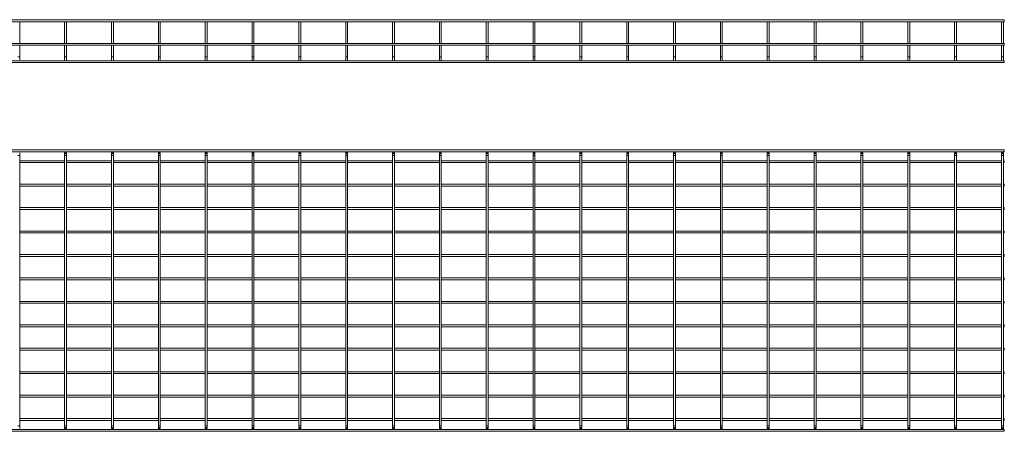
# Model space of a CAD drawing. Header units: millimetres. Extents: x -571 to 3589, y -5130 to -96.
# Tile 2 of 9: x 1485 to 3587, y -5130 to -4252. Entities that reach past the tile are written whole.
import ezdxf

# ---------------------------------------------------------------- set-up
doc = ezdxf.new("R2010")
doc.units = ezdxf.units.MM

msp = doc.modelspace()

# ---------------------------------------------------------------- linework, layer by layer
at = {"color": 7, "linetype": 'Continuous', "lineweight": 15}
for p, q in [((3586.6, -4252.8), (578.6, -4252.8)), ((578.6, -4256.8), (3586.6, -4256.8)), ((1484.6, -4252.8), (1484.1, -4252.3)), ((1484.6, -4302.8), (1484.6, -4256.8)), ((1581.1, -4252.3), (1580.6, -4252.8)), ((1580.6, -4256.8), (1580.6, -4302.8)), ((1581.1, -4252.3), (1584.1, -4252.3)), ((1584.6, -4252.8), (1584.1, -4252.3)), ((1584.6, -4302.8), (1584.6, -4256.8)), ((1681.1, -4252.3), (1680.6, -4252.8)), ((1680.6, -4256.8), (1680.6, -4302.8)), ((1681.1, -4252.3), (1684.1, -4252.3)), ((1684.6, -4252.8), (1684.1, -4252.3)), ((1684.6, -4302.8), (1684.6, -4256.8)), ((1781.1, -4252.3), (1780.6, -4252.8)), ((1780.6, -4256.8), (1780.6, -4302.8)), ((1781.1, -4252.3), (1784.1, -4252.3)), ((1784.6, -4252.8), (1784.1, -4252.3)), ((1784.6, -4302.8), (1784.6, -4256.8)), ((1881.1, -4252.3), (1880.6, -4252.8)), ((1880.6, -4256.8), (1880.6, -4302.8)), ((1881.1, -4252.3), (1884.1, -4252.3)), ((1884.6, -4252.8), (1884.1, -4252.3)), ((1884.6, -4302.8), (1884.6, -4256.8)), ((1981.1, -4252.3), (1980.6, -4252.8)), ((1980.6, -4256.8), (1980.6, -4302.8)), ((1981.1, -4252.3), (1984.1, -4252.3)), ((1984.6, -4252.8), (1984.1, -4252.3)), ((1984.6, -4302.8), (1984.6, -4256.8)), ((2081.1, -4252.3), (2080.6, -4252.8)), ((2080.6, -4256.8), (2080.6, -4302.8)), ((2081.1, -4252.3), (2084.1, -4252.3)), ((2084.6, -4252.8), (2084.1, -4252.3)), ((2084.6, -4302.8), (2084.6, -4256.8)), ((2181.1, -4252.3), (2180.6, -4252.8)), ((2180.6, -4256.8), (2180.6, -4302.8)), ((2181.1, -4252.3), (2184.1, -4252.3)), ((2184.6, -4252.8), (2184.1, -4252.3)), ((2184.6, -4302.8), (2184.6, -4256.8)), ((2281.1, -4252.3), (2280.6, -4252.8)), ((2280.6, -4256.8), (2280.6, -4302.8)), ((2281.1, -4252.3), (2284.1, -4252.3)), ((2284.6, -4252.8), (2284.1, -4252.3)), ((2284.6, -4302.8), (2284.6, -4256.8)), ((2381.1, -4252.3), (2380.6, -4252.8)), ((2380.6, -4256.8), (2380.6, -4302.8)), ((2381.1, -4252.3), (2384.1, -4252.3)), ((2384.6, -4252.8), (2384.1, -4252.3)), ((2384.6, -4302.8), (2384.6, -4256.8)), ((2481.1, -4252.3), (2480.6, -4252.8)), ((2480.6, -4256.8), (2480.6, -4302.8)), ((2481.1, -4252.3), (2484.1, -4252.3)), ((2484.6, -4252.8), (2484.1, -4252.3)), ((2484.6, -4302.8), (2484.6, -4256.8)), ((2581.1, -4252.3), (2580.6, -4252.8)), ((2580.6, -4256.8), (2580.6, -4302.8)), ((2581.1, -4252.3), (2584.1, -4252.3)), ((2584.6, -4252.8), (2584.1, -4252.3)), ((2584.6, -4302.8), (2584.6, -4256.8)), ((2681.1, -4252.3), (2680.6, -4252.8)), ((2680.6, -4256.8), (2680.6, -4302.8)), ((2681.1, -4252.3), (2684.1, -4252.3)), ((2684.6, -4252.8), (2684.1, -4252.3)), ((2684.6, -4302.8), (2684.6, -4256.8)), ((2781.1, -4252.3), (2780.6, -4252.8)), ((2780.6, -4256.8), (2780.6, -4302.8)), ((2781.1, -4252.3), (2784.1, -4252.3)), ((2784.6, -4252.8), (2784.1, -4252.3)), ((2784.6, -4302.8), (2784.6, -4256.8)), ((2881.1, -4252.3), (2880.6, -4252.8)), ((2880.6, -4256.8), (2880.6, -4302.8)), ((2881.1, -4252.3), (2884.1, -4252.3)), ((2884.6, -4252.8), (2884.1, -4252.3)), ((2884.6, -4302.8), (2884.6, -4256.8)), ((2981.1, -4252.3), (2980.6, -4252.8)), ((2980.6, -4256.8), (2980.6, -4302.8)), ((2981.1, -4252.3), (2984.1, -4252.3)), ((2984.6, -4252.8), (2984.1, -4252.3)), ((2984.6, -4302.8), (2984.6, -4256.8)), ((3081.1, -4252.3), (3080.6, -4252.8)), ((3080.6, -4256.8), (3080.6, -4302.8)), ((3081.1, -4252.3), (3084.1, -4252.3)), ((3084.6, -4252.8), (3084.1, -4252.3)), ((3084.6, -4302.8), (3084.6, -4256.8)), ((3181.1, -4252.3), (3180.6, -4252.8)), ((3180.6, -4256.8), (3180.6, -4302.8)), ((3181.1, -4252.3), (3184.1, -4252.3)), ((3184.6, -4252.8), (3184.1, -4252.3)), ((3184.6, -4302.8), (3184.6, -4256.8)), ((3281.1, -4252.3), (3280.6, -4252.8)), ((3280.6, -4256.8), (3280.6, -4302.8)), ((3281.1, -4252.3), (3284.1, -4252.3)), ((3284.6, -4252.8), (3284.1, -4252.3)), ((3284.6, -4302.8), (3284.6, -4256.8)), ((3381.1, -4252.3), (3380.6, -4252.8)), ((3380.6, -4256.8), (3380.6, -4302.8)), ((3381.1, -4252.3), (3384.1, -4252.3)), ((3384.6, -4252.8), (3384.1, -4252.3)), ((3384.6, -4302.8), (3384.6, -4256.8)), ((3481.1, -4252.3), (3480.6, -4252.8)), ((3480.6, -4256.8), (3480.6, -4302.8)), ((3481.1, -4252.3), (3484.1, -4252.3)), ((3484.6, -4252.8), (3484.1, -4252.3)), ((3484.6, -4302.8), (3484.6, -4256.8)), ((3581.1, -4252.3), (3580.6, -4252.8)), ((3580.6, -4256.8), (3580.6, -4302.8)), ((3581.1, -4252.3), (3584.1, -4252.3)), ((3584.6, -4252.8), (3584.1, -4252.3)), ((3584.6, -4302.8), (3584.6, -4256.8)), ((3586.6, -4252.8), (3586.6, -4256.8)), ((3586.6, -4302.8), (578.6, -4302.8)), ((578.6, -4306.8), (3586.6, -4306.8)), ((1484.6, -4331.8), (1484.6, -4306.8)), ((1580.6, -4306.8), (1580.6, -4331.8)), ((1584.6, -4331.8), (1584.6, -4306.8)), ((1680.6, -4306.8), (1680.6, -4331.8)), ((1684.6, -4331.8), (1684.6, -4306.8)), ((1780.6, -4306.8), (1780.6, -4331.8)), ((1784.6, -4331.8), (1784.6, -4306.8)), ((1880.6, -4306.8), (1880.6, -4331.8)), ((1884.6, -4331.8), (1884.6, -4306.8)), ((1980.6, -4306.8), (1980.6, -4331.8)), ((1984.6, -4331.8), (1984.6, -4306.8)), ((2080.6, -4306.8), (2080.6, -4331.8)), ((2084.6, -4331.8), (2084.6, -4306.8)), ((2180.6, -4306.8), (2180.6, -4331.8)), ((2184.6, -4331.8), (2184.6, -4306.8)), ((2280.6, -4306.8), (2280.6, -4331.8)), ((2284.6, -4331.8), (2284.6, -4306.8)), ((2380.6, -4306.8), (2380.6, -4331.8)), ((2384.6, -4331.8), (2384.6, -4306.8)), ((2480.6, -4306.8), (2480.6, -4331.8)), ((2484.6, -4331.8), (2484.6, -4306.8)), ((2580.6, -4306.8), (2580.6, -4331.8)), ((2584.6, -4331.8), (2584.6, -4306.8)), ((2680.6, -4306.8), (2680.6, -4331.8)), ((2684.6, -4331.8), (2684.6, -4306.8)), ((2780.6, -4306.8), (2780.6, -4331.8)), ((2784.6, -4331.8), (2784.6, -4306.8)), ((2880.6, -4306.8), (2880.6, -4331.8)), ((2884.6, -4331.8), (2884.6, -4306.8)), ((2980.6, -4306.8), (2980.6, -4331.8)), ((2984.6, -4331.8), (2984.6, -4306.8)), ((3080.6, -4306.8), (3080.6, -4331.8)), ((3084.6, -4331.8), (3084.6, -4306.8)), ((3180.6, -4306.8), (3180.6, -4331.8)), ((3184.6, -4331.8), (3184.6, -4306.8)), ((3280.6, -4306.8), (3280.6, -4331.8)), ((3284.6, -4331.8), (3284.6, -4306.8)), ((3380.6, -4306.8), (3380.6, -4331.8)), ((3384.6, -4331.8), (3384.6, -4306.8)), ((3480.6, -4306.8), (3480.6, -4331.8)), ((3484.6, -4331.8), (3484.6, -4306.8)), ((3580.6, -4306.8), (3580.6, -4331.8)), ((3584.6, -4331.8), (3584.6, -4306.8)), ((3586.6, -4302.8), (3586.6, -4306.8)), ((3586.6, -4339.8), (578.6, -4339.8)), ((578.6, -4343.8), (3586.6, -4343.8)), ((1484.6, -4337.8), (1484.6, -4331.8)), ((1580.6, -4331.8), (1580.6, -4337.8)), ((1584.6, -4337.8), (1584.6, -4331.8)), ((1680.6, -4331.8), (1680.6, -4337.8)), ((1684.6, -4337.8), (1684.6, -4331.8)), ((1780.6, -4331.8), (1780.6, -4337.8)), ((1784.6, -4337.8), (1784.6, -4331.8)), ((1880.6, -4331.8), (1880.6, -4337.8)), ((1884.6, -4337.8), (1884.6, -4331.8)), ((1980.6, -4331.8), (1980.6, -4337.8)), ((1984.6, -4337.8), (1984.6, -4331.8)), ((2080.6, -4331.8), (2080.6, -4337.8)), ((2084.6, -4337.8), (2084.6, -4331.8)), ((2180.6, -4331.8), (2180.6, -4337.8)), ((2184.6, -4337.8), (2184.6, -4331.8)), ((2280.6, -4331.8), (2280.6, -4337.8)), ((2284.6, -4337.8), (2284.6, -4331.8)), ((2380.6, -4331.8), (2380.6, -4337.8)), ((2384.6, -4337.8), (2384.6, -4331.8)), ((2480.6, -4331.8), (2480.6, -4337.8)), ((2484.6, -4337.8), (2484.6, -4331.8)), ((2580.6, -4331.8), (2580.6, -4337.8)), ((2584.6, -4337.8), (2584.6, -4331.8)), ((2680.6, -4331.8), (2680.6, -4337.8)), ((2684.6, -4337.8), (2684.6, -4331.8)), ((2780.6, -4331.8), (2780.6, -4337.8)), ((2784.6, -4337.8), (2784.6, -4331.8)), ((2880.6, -4331.8), (2880.6, -4337.8)), ((2884.6, -4337.8), (2884.6, -4331.8)), ((2980.6, -4331.8), (2980.6, -4337.8)), ((2984.6, -4337.8), (2984.6, -4331.8)), ((3080.6, -4331.8), (3080.6, -4337.8)), ((3084.6, -4337.8), (3084.6, -4331.8)), ((3180.6, -4331.8), (3180.6, -4337.8)), ((3184.6, -4337.8), (3184.6, -4331.8)), ((3280.6, -4331.8), (3280.6, -4337.8)), ((3284.6, -4337.8), (3284.6, -4331.8)), ((3380.6, -4331.8), (3380.6, -4337.8)), ((3384.6, -4337.8), (3384.6, -4331.8)), ((3480.6, -4331.8), (3480.6, -4337.8)), ((3484.6, -4337.8), (3484.6, -4331.8)), ((3580.6, -4331.8), (3580.6, -4337.8)), ((3584.6, -4337.8), (3584.6, -4331.8)), ((3586.6, -4339.8), (3586.6, -4343.8)), ((3586.6, -4530.2), (578.6, -4530.2)), ((578.6, -4534.2), (3586.6, -4534.2)), ((1484.6, -4542.2), (1484.6, -4536.2)), ((1580.6, -4536.2), (1580.6, -4542.2)), ((1584.6, -4542.2), (1584.6, -4536.2)), ((1680.6, -4536.2), (1680.6, -4542.2)), ((1684.6, -4542.2), (1684.6, -4536.2)), ((1780.6, -4536.2), (1780.6, -4542.2)), ((1784.6, -4542.2), (1784.6, -4536.2)), ((1880.6, -4536.2), (1880.6, -4542.2)), ((1884.6, -4542.2), (1884.6, -4536.2)), ((1980.6, -4536.2), (1980.6, -4542.2)), ((1984.6, -4542.2), (1984.6, -4536.2)), ((2080.6, -4536.2), (2080.6, -4542.2)), ((2084.6, -4542.2), (2084.6, -4536.2)), ((2180.6, -4536.2), (2180.6, -4542.2)), ((2184.6, -4542.2), (2184.6, -4536.2)), ((2280.6, -4536.2), (2280.6, -4542.2)), ((2284.6, -4542.2), (2284.6, -4536.2)), ((2380.6, -4536.2), (2380.6, -4542.2)), ((2384.6, -4542.2), (2384.6, -4536.2)), ((2480.6, -4536.2), (2480.6, -4542.2)), ((2484.6, -4542.2), (2484.6, -4536.2)), ((2580.6, -4536.2), (2580.6, -4542.2)), ((2584.6, -4542.2), (2584.6, -4536.2)), ((2680.6, -4536.2), (2680.6, -4542.2)), ((2684.6, -4542.2), (2684.6, -4536.2)), ((2780.6, -4536.2), (2780.6, -4542.2)), ((2784.6, -4542.2), (2784.6, -4536.2)), ((2880.6, -4536.2), (2880.6, -4542.2)), ((2884.6, -4542.2), (2884.6, -4536.2)), ((2980.6, -4536.2), (2980.6, -4542.2)), ((2984.6, -4542.2), (2984.6, -4536.2)), ((3080.6, -4536.2), (3080.6, -4542.2)), ((3084.6, -4542.2), (3084.6, -4536.2)), ((3180.6, -4536.2), (3180.6, -4542.2)), ((3184.6, -4542.2), (3184.6, -4536.2)), ((3280.6, -4536.2), (3280.6, -4542.2)), ((3284.6, -4542.2), (3284.6, -4536.2)), ((3380.6, -4536.2), (3380.6, -4542.2)), ((3384.6, -4542.2), (3384.6, -4536.2)), ((3480.6, -4536.2), (3480.6, -4542.2)), ((3484.6, -4542.2), (3484.6, -4536.2)), ((3580.6, -4536.2), (3580.6, -4542.2)), ((3584.6, -4542.2), (3584.6, -4536.2)), ((3586.6, -4530.2), (3586.6, -4534.2)), ((1484.6, -5118.2), (1484.6, -4542.2)), ((1580.6, -4553.2), (1484.6, -4553.2)), ((1484.6, -4557.2), (1580.6, -4557.2)), ((1580.6, -4542.2), (1580.6, -5118.2)), ((1584.6, -5118.2), (1584.6, -4542.2)), ((1680.6, -4553.2), (1584.6, -4553.2)), ((1584.6, -4557.2), (1680.6, -4557.2)), ((1680.6, -4542.2), (1680.6, -5118.2)), ((1684.6, -5118.2), (1684.6, -4542.2)), ((1780.6, -4553.2), (1684.6, -4553.2)), ((1684.6, -4557.2), (1780.6, -4557.2)), ((1780.6, -4542.2), (1780.6, -5118.2)), ((1784.6, -5118.2), (1784.6, -4542.2)), ((1880.6, -4553.2), (1784.6, -4553.2)), ((1784.6, -4557.2), (1880.6, -4557.2)), ((1880.6, -4542.2), (1880.6, -5118.2)), ((1884.6, -5118.2), (1884.6, -4542.2)), ((1980.6, -4553.2), (1884.6, -4553.2)), ((1884.6, -4557.2), (1980.6, -4557.2)), ((1980.6, -4542.2), (1980.6, -5118.2)), ((1984.6, -5118.2), (1984.6, -4542.2)), ((2080.6, -4553.2), (1984.6, -4553.2)), ((1984.6, -4557.2), (2080.6, -4557.2)), ((2080.6, -4542.2), (2080.6, -5118.2)), ((2084.6, -5118.2), (2084.6, -4542.2)), ((2180.6, -4553.2), (2084.6, -4553.2)), ((2084.6, -4557.2), (2180.6, -4557.2)), ((2180.6, -4542.2), (2180.6, -5118.2)), ((2184.6, -5118.2), (2184.6, -4542.2)), ((2280.6, -4553.2), (2184.6, -4553.2)), ((2184.6, -4557.2), (2280.6, -4557.2)), ((2280.6, -4542.2), (2280.6, -5118.2)), ((2284.6, -5118.2), (2284.6, -4542.2)), ((2380.6, -4553.2), (2284.6, -4553.2)), ((2284.6, -4557.2), (2380.6, -4557.2)), ((2380.6, -4542.2), (2380.6, -5118.2)), ((2384.6, -5118.2), (2384.6, -4542.2)), ((2480.6, -4553.2), (2384.6, -4553.2)), ((2384.6, -4557.2), (2480.6, -4557.2)), ((2480.6, -4542.2), (2480.6, -5118.2)), ((2484.6, -5118.2), (2484.6, -4542.2)), ((2580.6, -4553.2), (2484.6, -4553.2)), ((2484.6, -4557.2), (2580.6, -4557.2)), ((2580.6, -4542.2), (2580.6, -5118.2)), ((2584.6, -5118.2), (2584.6, -4542.2)), ((2680.6, -4553.2), (2584.6, -4553.2)), ((2584.6, -4557.2), (2680.6, -4557.2)), ((2680.6, -4542.2), (2680.6, -5118.2)), ((2684.6, -5118.2), (2684.6, -4542.2)), ((2780.6, -4553.2), (2684.6, -4553.2)), ((2684.6, -4557.2), (2780.6, -4557.2)), ((2780.6, -4542.2), (2780.6, -5118.2)), ((2784.6, -5118.2), (2784.6, -4542.2)), ((2880.6, -4553.2), (2784.6, -4553.2)), ((2784.6, -4557.2), (2880.6, -4557.2)), ((2880.6, -4542.2), (2880.6, -5118.2)), ((2884.6, -5118.2), (2884.6, -4542.2)), ((2980.6, -4553.2), (2884.6, -4553.2)), ((2884.6, -4557.2), (2980.6, -4557.2)), ((2980.6, -4542.2), (2980.6, -5118.2)), ((2984.6, -5118.2), (2984.6, -4542.2)), ((3080.6, -4553.2), (2984.6, -4553.2)), ((2984.6, -4557.2), (3080.6, -4557.2)), ((3080.6, -4542.2), (3080.6, -5118.2)), ((3084.6, -5118.2), (3084.6, -4542.2)), ((3180.6, -4553.2), (3084.6, -4553.2)), ((3084.6, -4557.2), (3180.6, -4557.2)), ((3180.6, -4542.2), (3180.6, -5118.2)), ((3184.6, -5118.2), (3184.6, -4542.2)), ((3280.6, -4553.2), (3184.6, -4553.2)), ((3184.6, -4557.2), (3280.6, -4557.2)), ((3280.6, -4542.2), (3280.6, -5118.2)), ((3284.6, -5118.2), (3284.6, -4542.2)), ((3380.6, -4553.2), (3284.6, -4553.2)), ((3284.6, -4557.2), (3380.6, -4557.2)), ((3380.6, -4542.2), (3380.6, -5118.2)), ((3384.6, -5118.2), (3384.6, -4542.2)), ((3480.6, -4553.2), (3384.6, -4553.2)), ((3384.6, -4557.2), (3480.6, -4557.2)), ((3480.6, -4542.2), (3480.6, -5118.2)), ((3484.6, -5118.2), (3484.6, -4542.2)), ((3580.6, -4553.2), (3484.6, -4553.2)), ((3484.6, -4557.2), (3580.6, -4557.2)), ((3580.6, -4542.2), (3580.6, -5118.2)), ((3584.6, -5118.2), (3584.6, -4542.2)), ((3586.6, -4553.2), (3584.6, -4553.2)), ((3584.6, -4557.2), (3586.6, -4557.2)), ((3586.6, -4553.2), (3586.6, -4557.2)), ((1580.6, -4603.2), (1484.6, -4603.2)), ((1680.6, -4603.2), (1584.6, -4603.2)), ((1780.6, -4603.2), (1684.6, -4603.2)), ((1880.6, -4603.2), (1784.6, -4603.2)), ((1980.6, -4603.2), (1884.6, -4603.2)), ((2080.6, -4603.2), (1984.6, -4603.2)), ((2180.6, -4603.2), (2084.6, -4603.2)), ((2280.6, -4603.2), (2184.6, -4603.2)), ((2380.6, -4603.2), (2284.6, -4603.2)), ((2480.6, -4603.2), (2384.6, -4603.2)), ((2580.6, -4603.2), (2484.6, -4603.2)), ((2680.6, -4603.2), (2584.6, -4603.2)), ((2780.6, -4603.2), (2684.6, -4603.2)), ((2880.6, -4603.2), (2784.6, -4603.2)), ((2980.6, -4603.2), (2884.6, -4603.2)), ((3080.6, -4603.2), (2984.6, -4603.2)), ((3180.6, -4603.2), (3084.6, -4603.2)), ((3280.6, -4603.2), (3184.6, -4603.2)), ((3380.6, -4603.2), (3284.6, -4603.2)), ((3480.6, -4603.2), (3384.6, -4603.2)), ((3580.6, -4603.2), (3484.6, -4603.2)), ((3586.6, -4603.2), (3584.6, -4603.2)), ((3586.6, -4603.2), (3586.6, -4607.2)), ((1484.6, -4607.2), (1580.6, -4607.2)), ((1584.6, -4607.2), (1680.6, -4607.2)), ((1684.6, -4607.2), (1780.6, -4607.2)), ((1784.6, -4607.2), (1880.6, -4607.2)), ((1884.6, -4607.2), (1980.6, -4607.2)), ((1984.6, -4607.2), (2080.6, -4607.2)), ((2084.6, -4607.2), (2180.6, -4607.2)), ((2184.6, -4607.2), (2280.6, -4607.2)), ((2284.6, -4607.2), (2380.6, -4607.2)), ((2384.6, -4607.2), (2480.6, -4607.2)), ((2484.6, -4607.2), (2580.6, -4607.2)), ((2584.6, -4607.2), (2680.6, -4607.2)), ((2684.6, -4607.2), (2780.6, -4607.2)), ((2784.6, -4607.2), (2880.6, -4607.2)), ((2884.6, -4607.2), (2980.6, -4607.2)), ((2984.6, -4607.2), (3080.6, -4607.2)), ((3084.6, -4607.2), (3180.6, -4607.2)), ((3184.6, -4607.2), (3280.6, -4607.2)), ((3284.6, -4607.2), (3380.6, -4607.2)), ((3384.6, -4607.2), (3480.6, -4607.2)), ((3484.6, -4607.2), (3580.6, -4607.2)), ((3584.6, -4607.2), (3586.6, -4607.2)), ((1580.6, -4653.2), (1484.6, -4653.2)), ((1484.6, -4657.2), (1580.6, -4657.2)), ((1680.6, -4653.2), (1584.6, -4653.2)), ((1584.6, -4657.2), (1680.6, -4657.2)), ((1780.6, -4653.2), (1684.6, -4653.2)), ((1684.6, -4657.2), (1780.6, -4657.2)), ((1880.6, -4653.2), (1784.6, -4653.2)), ((1784.6, -4657.2), (1880.6, -4657.2)), ((1980.6, -4653.2), (1884.6, -4653.2)), ((1884.6, -4657.2), (1980.6, -4657.2)), ((2080.6, -4653.2), (1984.6, -4653.2)), ((1984.6, -4657.2), (2080.6, -4657.2)), ((2180.6, -4653.2), (2084.6, -4653.2)), ((2084.6, -4657.2), (2180.6, -4657.2)), ((2280.6, -4653.2), (2184.6, -4653.2)), ((2184.6, -4657.2), (2280.6, -4657.2)), ((2380.6, -4653.2), (2284.6, -4653.2)), ((2284.6, -4657.2), (2380.6, -4657.2)), ((2480.6, -4653.2), (2384.6, -4653.2)), ((2384.6, -4657.2), (2480.6, -4657.2)), ((2580.6, -4653.2), (2484.6, -4653.2)), ((2484.6, -4657.2), (2580.6, -4657.2)), ((2680.6, -4653.2), (2584.6, -4653.2)), ((2584.6, -4657.2), (2680.6, -4657.2)), ((2780.6, -4653.2), (2684.6, -4653.2)), ((2684.6, -4657.2), (2780.6, -4657.2)), ((2880.6, -4653.2), (2784.6, -4653.2)), ((2784.6, -4657.2), (2880.6, -4657.2)), ((2980.6, -4653.2), (2884.6, -4653.2)), ((2884.6, -4657.2), (2980.6, -4657.2)), ((3080.6, -4653.2), (2984.6, -4653.2)), ((2984.6, -4657.2), (3080.6, -4657.2)), ((3180.6, -4653.2), (3084.6, -4653.2)), ((3084.6, -4657.2), (3180.6, -4657.2)), ((3280.6, -4653.2), (3184.6, -4653.2)), ((3184.6, -4657.2), (3280.6, -4657.2)), ((3380.6, -4653.2), (3284.6, -4653.2)), ((3284.6, -4657.2), (3380.6, -4657.2)), ((3480.6, -4653.2), (3384.6, -4653.2)), ((3384.6, -4657.2), (3480.6, -4657.2)), ((3580.6, -4653.2), (3484.6, -4653.2)), ((3484.6, -4657.2), (3580.6, -4657.2)), ((3586.6, -4653.2), (3584.6, -4653.2)), ((3584.6, -4657.2), (3586.6, -4657.2)), ((3586.6, -4653.2), (3586.6, -4657.2)), ((1580.6, -4703.2), (1484.6, -4703.2)), ((1484.6, -4707.2), (1580.6, -4707.2)), ((1680.6, -4703.2), (1584.6, -4703.2)), ((1584.6, -4707.2), (1680.6, -4707.2)), ((1780.6, -4703.2), (1684.6, -4703.2)), ((1684.6, -4707.2), (1780.6, -4707.2)), ((1880.6, -4703.2), (1784.6, -4703.2)), ((1784.6, -4707.2), (1880.6, -4707.2)), ((1980.6, -4703.2), (1884.6, -4703.2)), ((1884.6, -4707.2), (1980.6, -4707.2)), ((2080.6, -4703.2), (1984.6, -4703.2)), ((1984.6, -4707.2), (2080.6, -4707.2)), ((2180.6, -4703.2), (2084.6, -4703.2)), ((2084.6, -4707.2), (2180.6, -4707.2)), ((2280.6, -4703.2), (2184.6, -4703.2)), ((2184.6, -4707.2), (2280.6, -4707.2)), ((2380.6, -4703.2), (2284.6, -4703.2)), ((2284.6, -4707.2), (2380.6, -4707.2)), ((2480.6, -4703.2), (2384.6, -4703.2)), ((2384.6, -4707.2), (2480.6, -4707.2)), ((2580.6, -4703.2), (2484.6, -4703.2)), ((2484.6, -4707.2), (2580.6, -4707.2)), ((2680.6, -4703.2), (2584.6, -4703.2)), ((2584.6, -4707.2), (2680.6, -4707.2)), ((2780.6, -4703.2), (2684.6, -4703.2)), ((2684.6, -4707.2), (2780.6, -4707.2)), ((2880.6, -4703.2), (2784.6, -4703.2)), ((2784.6, -4707.2), (2880.6, -4707.2)), ((2980.6, -4703.2), (2884.6, -4703.2)), ((2884.6, -4707.2), (2980.6, -4707.2)), ((3080.6, -4703.2), (2984.6, -4703.2)), ((2984.6, -4707.2), (3080.6, -4707.2)), ((3180.6, -4703.2), (3084.6, -4703.2)), ((3084.6, -4707.2), (3180.6, -4707.2)), ((3280.6, -4703.2), (3184.6, -4703.2)), ((3184.6, -4707.2), (3280.6, -4707.2)), ((3380.6, -4703.2), (3284.6, -4703.2)), ((3284.6, -4707.2), (3380.6, -4707.2)), ((3480.6, -4703.2), (3384.6, -4703.2)), ((3384.6, -4707.2), (3480.6, -4707.2)), ((3580.6, -4703.2), (3484.6, -4703.2)), ((3484.6, -4707.2), (3580.6, -4707.2)), ((3586.6, -4703.2), (3584.6, -4703.2)), ((3584.6, -4707.2), (3586.6, -4707.2)), ((3586.6, -4703.2), (3586.6, -4707.2)), ((1580.6, -4753.2), (1484.6, -4753.2)), ((1484.6, -4757.2), (1580.6, -4757.2)), ((1680.6, -4753.2), (1584.6, -4753.2)), ((1584.6, -4757.2), (1680.6, -4757.2)), ((1780.6, -4753.2), (1684.6, -4753.2)), ((1684.6, -4757.2), (1780.6, -4757.2)), ((1880.6, -4753.2), (1784.6, -4753.2)), ((1784.6, -4757.2), (1880.6, -4757.2)), ((1980.6, -4753.2), (1884.6, -4753.2)), ((1884.6, -4757.2), (1980.6, -4757.2)), ((2080.6, -4753.2), (1984.6, -4753.2)), ((1984.6, -4757.2), (2080.6, -4757.2)), ((2180.6, -4753.2), (2084.6, -4753.2)), ((2084.6, -4757.2), (2180.6, -4757.2)), ((2280.6, -4753.2), (2184.6, -4753.2)), ((2184.6, -4757.2), (2280.6, -4757.2)), ((2380.6, -4753.2), (2284.6, -4753.2)), ((2284.6, -4757.2), (2380.6, -4757.2)), ((2480.6, -4753.2), (2384.6, -4753.2)), ((2384.6, -4757.2), (2480.6, -4757.2)), ((2580.6, -4753.2), (2484.6, -4753.2)), ((2484.6, -4757.2), (2580.6, -4757.2)), ((2680.6, -4753.2), (2584.6, -4753.2)), ((2584.6, -4757.2), (2680.6, -4757.2)), ((2780.6, -4753.2), (2684.6, -4753.2)), ((2684.6, -4757.2), (2780.6, -4757.2)), ((2880.6, -4753.2), (2784.6, -4753.2)), ((2784.6, -4757.2), (2880.6, -4757.2)), ((2980.6, -4753.2), (2884.6, -4753.2)), ((2884.6, -4757.2), (2980.6, -4757.2)), ((3080.6, -4753.2), (2984.6, -4753.2)), ((2984.6, -4757.2), (3080.6, -4757.2)), ((3180.6, -4753.2), (3084.6, -4753.2)), ((3084.6, -4757.2), (3180.6, -4757.2)), ((3280.6, -4753.2), (3184.6, -4753.2)), ((3184.6, -4757.2), (3280.6, -4757.2)), ((3380.6, -4753.2), (3284.6, -4753.2)), ((3284.6, -4757.2), (3380.6, -4757.2)), ((3480.6, -4753.2), (3384.6, -4753.2)), ((3384.6, -4757.2), (3480.6, -4757.2)), ((3580.6, -4753.2), (3484.6, -4753.2)), ((3484.6, -4757.2), (3580.6, -4757.2)), ((3586.6, -4753.2), (3584.6, -4753.2)), ((3584.6, -4757.2), (3586.6, -4757.2)), ((3586.6, -4753.2), (3586.6, -4757.2)), ((1580.6, -4803.2), (1484.6, -4803.2)), ((1484.6, -4807.2), (1580.6, -4807.2)), ((1680.6, -4803.2), (1584.6, -4803.2)), ((1584.6, -4807.2), (1680.6, -4807.2)), ((1780.6, -4803.2), (1684.6, -4803.2)), ((1684.6, -4807.2), (1780.6, -4807.2)), ((1880.6, -4803.2), (1784.6, -4803.2)), ((1784.6, -4807.2), (1880.6, -4807.2)), ((1980.6, -4803.2), (1884.6, -4803.2)), ((1884.6, -4807.2), (1980.6, -4807.2)), ((2080.6, -4803.2), (1984.6, -4803.2)), ((1984.6, -4807.2), (2080.6, -4807.2)), ((2180.6, -4803.2), (2084.6, -4803.2)), ((2084.6, -4807.2), (2180.6, -4807.2)), ((2280.6, -4803.2), (2184.6, -4803.2)), ((2184.6, -4807.2), (2280.6, -4807.2)), ((2380.6, -4803.2), (2284.6, -4803.2)), ((2284.6, -4807.2), (2380.6, -4807.2)), ((2480.6, -4803.2), (2384.6, -4803.2)), ((2384.6, -4807.2), (2480.6, -4807.2)), ((2580.6, -4803.2), (2484.6, -4803.2)), ((2484.6, -4807.2), (2580.6, -4807.2)), ((2680.6, -4803.2), (2584.6, -4803.2)), ((2584.6, -4807.2), (2680.6, -4807.2)), ((2780.6, -4803.2), (2684.6, -4803.2)), ((2684.6, -4807.2), (2780.6, -4807.2)), ((2880.6, -4803.2), (2784.6, -4803.2)), ((2784.6, -4807.2), (2880.6, -4807.2)), ((2980.6, -4803.2), (2884.6, -4803.2)), ((2884.6, -4807.2), (2980.6, -4807.2)), ((3080.6, -4803.2), (2984.6, -4803.2)), ((2984.6, -4807.2), (3080.6, -4807.2)), ((3180.6, -4803.2), (3084.6, -4803.2)), ((3084.6, -4807.2), (3180.6, -4807.2)), ((3280.6, -4803.2), (3184.6, -4803.2)), ((3184.6, -4807.2), (3280.6, -4807.2)), ((3380.6, -4803.2), (3284.6, -4803.2)), ((3284.6, -4807.2), (3380.6, -4807.2)), ((3480.6, -4803.2), (3384.6, -4803.2)), ((3384.6, -4807.2), (3480.6, -4807.2)), ((3580.6, -4803.2), (3484.6, -4803.2)), ((3484.6, -4807.2), (3580.6, -4807.2)), ((3586.6, -4803.2), (3584.6, -4803.2)), ((3584.6, -4807.2), (3586.6, -4807.2)), ((3586.6, -4803.2), (3586.6, -4807.2)), ((1580.6, -4853.2), (1484.6, -4853.2)), ((1680.6, -4853.2), (1584.6, -4853.2)), ((1780.6, -4853.2), (1684.6, -4853.2)), ((1880.6, -4853.2), (1784.6, -4853.2)), ((1980.6, -4853.2), (1884.6, -4853.2)), ((2080.6, -4853.2), (1984.6, -4853.2)), ((2180.6, -4853.2), (2084.6, -4853.2)), ((2280.6, -4853.2), (2184.6, -4853.2)), ((2380.6, -4853.2), (2284.6, -4853.2)), ((2480.6, -4853.2), (2384.6, -4853.2)), ((2580.6, -4853.2), (2484.6, -4853.2)), ((2680.6, -4853.2), (2584.6, -4853.2)), ((2780.6, -4853.2), (2684.6, -4853.2)), ((2880.6, -4853.2), (2784.6, -4853.2)), ((2980.6, -4853.2), (2884.6, -4853.2)), ((3080.6, -4853.2), (2984.6, -4853.2)), ((3180.6, -4853.2), (3084.6, -4853.2)), ((3280.6, -4853.2), (3184.6, -4853.2)), ((3380.6, -4853.2), (3284.6, -4853.2)), ((3480.6, -4853.2), (3384.6, -4853.2)), ((3580.6, -4853.2), (3484.6, -4853.2)), ((3586.6, -4853.2), (3584.6, -4853.2)), ((3586.6, -4853.2), (3586.6, -4857.2)), ((1484.6, -4857.2), (1580.6, -4857.2)), ((1584.6, -4857.2), (1680.6, -4857.2)), ((1684.6, -4857.2), (1780.6, -4857.2)), ((1784.6, -4857.2), (1880.6, -4857.2)), ((1884.6, -4857.2), (1980.6, -4857.2)), ((1984.6, -4857.2), (2080.6, -4857.2)), ((2084.6, -4857.2), (2180.6, -4857.2)), ((2184.6, -4857.2), (2280.6, -4857.2)), ((2284.6, -4857.2), (2380.6, -4857.2)), ((2384.6, -4857.2), (2480.6, -4857.2)), ((2484.6, -4857.2), (2580.6, -4857.2)), ((2584.6, -4857.2), (2680.6, -4857.2)), ((2684.6, -4857.2), (2780.6, -4857.2)), ((2784.6, -4857.2), (2880.6, -4857.2)), ((2884.6, -4857.2), (2980.6, -4857.2)), ((2984.6, -4857.2), (3080.6, -4857.2)), ((3084.6, -4857.2), (3180.6, -4857.2)), ((3184.6, -4857.2), (3280.6, -4857.2)), ((3284.6, -4857.2), (3380.6, -4857.2)), ((3384.6, -4857.2), (3480.6, -4857.2)), ((3484.6, -4857.2), (3580.6, -4857.2)), ((3584.6, -4857.2), (3586.6, -4857.2)), ((1580.6, -4903.2), (1484.6, -4903.2)), ((1484.6, -4907.2), (1580.6, -4907.2)), ((1680.6, -4903.2), (1584.6, -4903.2)), ((1584.6, -4907.2), (1680.6, -4907.2)), ((1780.6, -4903.2), (1684.6, -4903.2)), ((1684.6, -4907.2), (1780.6, -4907.2)), ((1880.6, -4903.2), (1784.6, -4903.2)), ((1784.6, -4907.2), (1880.6, -4907.2)), ((1980.6, -4903.2), (1884.6, -4903.2)), ((1884.6, -4907.2), (1980.6, -4907.2)), ((2080.6, -4903.2), (1984.6, -4903.2)), ((1984.6, -4907.2), (2080.6, -4907.2)), ((2180.6, -4903.2), (2084.6, -4903.2)), ((2084.6, -4907.2), (2180.6, -4907.2)), ((2280.6, -4903.2), (2184.6, -4903.2)), ((2184.6, -4907.2), (2280.6, -4907.2)), ((2380.6, -4903.2), (2284.6, -4903.2)), ((2284.6, -4907.2), (2380.6, -4907.2)), ((2480.6, -4903.2), (2384.6, -4903.2)), ((2384.6, -4907.2), (2480.6, -4907.2)), ((2580.6, -4903.2), (2484.6, -4903.2)), ((2484.6, -4907.2), (2580.6, -4907.2)), ((2680.6, -4903.2), (2584.6, -4903.2)), ((2584.6, -4907.2), (2680.6, -4907.2)), ((2780.6, -4903.2), (2684.6, -4903.2)), ((2684.6, -4907.2), (2780.6, -4907.2)), ((2880.6, -4903.2), (2784.6, -4903.2)), ((2784.6, -4907.2), (2880.6, -4907.2)), ((2980.6, -4903.2), (2884.6, -4903.2)), ((2884.6, -4907.2), (2980.6, -4907.2)), ((3080.6, -4903.2), (2984.6, -4903.2)), ((2984.6, -4907.2), (3080.6, -4907.2)), ((3180.6, -4903.2), (3084.6, -4903.2)), ((3084.6, -4907.2), (3180.6, -4907.2)), ((3280.6, -4903.2), (3184.6, -4903.2)), ((3184.6, -4907.2), (3280.6, -4907.2)), ((3380.6, -4903.2), (3284.6, -4903.2)), ((3284.6, -4907.2), (3380.6, -4907.2)), ((3480.6, -4903.2), (3384.6, -4903.2)), ((3384.6, -4907.2), (3480.6, -4907.2)), ((3580.6, -4903.2), (3484.6, -4903.2)), ((3484.6, -4907.2), (3580.6, -4907.2)), ((3586.6, -4903.2), (3584.6, -4903.2)), ((3584.6, -4907.2), (3586.6, -4907.2)), ((3586.6, -4903.2), (3586.6, -4907.2)), ((1580.6, -4953.2), (1484.6, -4953.2)), ((1484.6, -4957.2), (1580.6, -4957.2)), ((1680.6, -4953.2), (1584.6, -4953.2)), ((1584.6, -4957.2), (1680.6, -4957.2)), ((1780.6, -4953.2), (1684.6, -4953.2)), ((1684.6, -4957.2), (1780.6, -4957.2)), ((1880.6, -4953.2), (1784.6, -4953.2)), ((1784.6, -4957.2), (1880.6, -4957.2)), ((1980.6, -4953.2), (1884.6, -4953.2)), ((1884.6, -4957.2), (1980.6, -4957.2)), ((2080.6, -4953.2), (1984.6, -4953.2)), ((1984.6, -4957.2), (2080.6, -4957.2)), ((2180.6, -4953.2), (2084.6, -4953.2)), ((2084.6, -4957.2), (2180.6, -4957.2)), ((2280.6, -4953.2), (2184.6, -4953.2)), ((2184.6, -4957.2), (2280.6, -4957.2)), ((2380.6, -4953.2), (2284.6, -4953.2)), ((2284.6, -4957.2), (2380.6, -4957.2)), ((2480.6, -4953.2), (2384.6, -4953.2)), ((2384.6, -4957.2), (2480.6, -4957.2)), ((2580.6, -4953.2), (2484.6, -4953.2)), ((2484.6, -4957.2), (2580.6, -4957.2)), ((2680.6, -4953.2), (2584.6, -4953.2)), ((2584.6, -4957.2), (2680.6, -4957.2)), ((2780.6, -4953.2), (2684.6, -4953.2)), ((2684.6, -4957.2), (2780.6, -4957.2)), ((2880.6, -4953.2), (2784.6, -4953.2)), ((2784.6, -4957.2), (2880.6, -4957.2)), ((2980.6, -4953.2), (2884.6, -4953.2)), ((2884.6, -4957.2), (2980.6, -4957.2)), ((3080.6, -4953.2), (2984.6, -4953.2)), ((2984.6, -4957.2), (3080.6, -4957.2)), ((3180.6, -4953.2), (3084.6, -4953.2)), ((3084.6, -4957.2), (3180.6, -4957.2)), ((3280.6, -4953.2), (3184.6, -4953.2)), ((3184.6, -4957.2), (3280.6, -4957.2)), ((3380.6, -4953.2), (3284.6, -4953.2)), ((3284.6, -4957.2), (3380.6, -4957.2)), ((3480.6, -4953.2), (3384.6, -4953.2)), ((3384.6, -4957.2), (3480.6, -4957.2)), ((3580.6, -4953.2), (3484.6, -4953.2)), ((3484.6, -4957.2), (3580.6, -4957.2)), ((3586.6, -4953.2), (3584.6, -4953.2)), ((3584.6, -4957.2), (3586.6, -4957.2)), ((3586.6, -4953.2), (3586.6, -4957.2)), ((1580.6, -5003.2), (1484.6, -5003.2)), ((1484.6, -5007.2), (1580.6, -5007.2)), ((1680.6, -5003.2), (1584.6, -5003.2)), ((1584.6, -5007.2), (1680.6, -5007.2)), ((1780.6, -5003.2), (1684.6, -5003.2)), ((1684.6, -5007.2), (1780.6, -5007.2)), ((1880.6, -5003.2), (1784.6, -5003.2)), ((1784.6, -5007.2), (1880.6, -5007.2)), ((1980.6, -5003.2), (1884.6, -5003.2)), ((1884.6, -5007.2), (1980.6, -5007.2)), ((2080.6, -5003.2), (1984.6, -5003.2)), ((1984.6, -5007.2), (2080.6, -5007.2)), ((2180.6, -5003.2), (2084.6, -5003.2)), ((2084.6, -5007.2), (2180.6, -5007.2)), ((2280.6, -5003.2), (2184.6, -5003.2)), ((2184.6, -5007.2), (2280.6, -5007.2)), ((2380.6, -5003.2), (2284.6, -5003.2)), ((2284.6, -5007.2), (2380.6, -5007.2)), ((2480.6, -5003.2), (2384.6, -5003.2)), ((2384.6, -5007.2), (2480.6, -5007.2)), ((2580.6, -5003.2), (2484.6, -5003.2)), ((2484.6, -5007.2), (2580.6, -5007.2)), ((2680.6, -5003.2), (2584.6, -5003.2)), ((2584.6, -5007.2), (2680.6, -5007.2)), ((2780.6, -5003.2), (2684.6, -5003.2)), ((2684.6, -5007.2), (2780.6, -5007.2)), ((2880.6, -5003.2), (2784.6, -5003.2)), ((2784.6, -5007.2), (2880.6, -5007.2)), ((2980.6, -5003.2), (2884.6, -5003.2)), ((2884.6, -5007.2), (2980.6, -5007.2)), ((3080.6, -5003.2), (2984.6, -5003.2)), ((2984.6, -5007.2), (3080.6, -5007.2)), ((3180.6, -5003.2), (3084.6, -5003.2)), ((3084.6, -5007.2), (3180.6, -5007.2)), ((3280.6, -5003.2), (3184.6, -5003.2)), ((3184.6, -5007.2), (3280.6, -5007.2)), ((3380.6, -5003.2), (3284.6, -5003.2)), ((3284.6, -5007.2), (3380.6, -5007.2)), ((3480.6, -5003.2), (3384.6, -5003.2)), ((3384.6, -5007.2), (3480.6, -5007.2)), ((3580.6, -5003.2), (3484.6, -5003.2)), ((3484.6, -5007.2), (3580.6, -5007.2)), ((3586.6, -5003.2), (3584.6, -5003.2)), ((3584.6, -5007.2), (3586.6, -5007.2)), ((3586.6, -5003.2), (3586.6, -5007.2)), ((1580.6, -5053.2), (1484.6, -5053.2)), ((1484.6, -5057.2), (1580.6, -5057.2)), ((1680.6, -5053.2), (1584.6, -5053.2)), ((1584.6, -5057.2), (1680.6, -5057.2)), ((1780.6, -5053.2), (1684.6, -5053.2)), ((1684.6, -5057.2), (1780.6, -5057.2)), ((1880.6, -5053.2), (1784.6, -5053.2)), ((1784.6, -5057.2), (1880.6, -5057.2)), ((1980.6, -5053.2), (1884.6, -5053.2)), ((1884.6, -5057.2), (1980.6, -5057.2)), ((2080.6, -5053.2), (1984.6, -5053.2)), ((1984.6, -5057.2), (2080.6, -5057.2)), ((2180.6, -5053.2), (2084.6, -5053.2)), ((2084.6, -5057.2), (2180.6, -5057.2)), ((2280.6, -5053.2), (2184.6, -5053.2)), ((2184.6, -5057.2), (2280.6, -5057.2)), ((2380.6, -5053.2), (2284.6, -5053.2)), ((2284.6, -5057.2), (2380.6, -5057.2)), ((2480.6, -5053.2), (2384.6, -5053.2)), ((2384.6, -5057.2), (2480.6, -5057.2)), ((2580.6, -5053.2), (2484.6, -5053.2)), ((2484.6, -5057.2), (2580.6, -5057.2)), ((2680.6, -5053.2), (2584.6, -5053.2)), ((2584.6, -5057.2), (2680.6, -5057.2)), ((2780.6, -5053.2), (2684.6, -5053.2)), ((2684.6, -5057.2), (2780.6, -5057.2)), ((2880.6, -5053.2), (2784.6, -5053.2)), ((2784.6, -5057.2), (2880.6, -5057.2)), ((2980.6, -5053.2), (2884.6, -5053.2)), ((2884.6, -5057.2), (2980.6, -5057.2)), ((3080.6, -5053.2), (2984.6, -5053.2)), ((2984.6, -5057.2), (3080.6, -5057.2)), ((3180.6, -5053.2), (3084.6, -5053.2)), ((3084.6, -5057.2), (3180.6, -5057.2)), ((3280.6, -5053.2), (3184.6, -5053.2)), ((3184.6, -5057.2), (3280.6, -5057.2)), ((3380.6, -5053.2), (3284.6, -5053.2)), ((3284.6, -5057.2), (3380.6, -5057.2)), ((3480.6, -5053.2), (3384.6, -5053.2)), ((3384.6, -5057.2), (3480.6, -5057.2)), ((3580.6, -5053.2), (3484.6, -5053.2)), ((3484.6, -5057.2), (3580.6, -5057.2)), ((3586.6, -5053.2), (3584.6, -5053.2)), ((3584.6, -5057.2), (3586.6, -5057.2)), ((3586.6, -5053.2), (3586.6, -5057.2)), ((1580.6, -5103.2), (1484.6, -5103.2)), ((1484.6, -5107.2), (1580.6, -5107.2)), ((1680.6, -5103.2), (1584.6, -5103.2)), ((1584.6, -5107.2), (1680.6, -5107.2)), ((1780.6, -5103.2), (1684.6, -5103.2)), ((1684.6, -5107.2), (1780.6, -5107.2)), ((1880.6, -5103.2), (1784.6, -5103.2)), ((1784.6, -5107.2), (1880.6, -5107.2)), ((1980.6, -5103.2), (1884.6, -5103.2)), ((1884.6, -5107.2), (1980.6, -5107.2)), ((2080.6, -5103.2), (1984.6, -5103.2)), ((1984.6, -5107.2), (2080.6, -5107.2)), ((2180.6, -5103.2), (2084.6, -5103.2)), ((2084.6, -5107.2), (2180.6, -5107.2)), ((2280.6, -5103.2), (2184.6, -5103.2)), ((2184.6, -5107.2), (2280.6, -5107.2)), ((2380.6, -5103.2), (2284.6, -5103.2)), ((2284.6, -5107.2), (2380.6, -5107.2)), ((2480.6, -5103.2), (2384.6, -5103.2)), ((2384.6, -5107.2), (2480.6, -5107.2)), ((2580.6, -5103.2), (2484.6, -5103.2)), ((2484.6, -5107.2), (2580.6, -5107.2)), ((2680.6, -5103.2), (2584.6, -5103.2)), ((2584.6, -5107.2), (2680.6, -5107.2)), ((2780.6, -5103.2), (2684.6, -5103.2)), ((2684.6, -5107.2), (2780.6, -5107.2)), ((2880.6, -5103.2), (2784.6, -5103.2)), ((2784.6, -5107.2), (2880.6, -5107.2)), ((2980.6, -5103.2), (2884.6, -5103.2)), ((2884.6, -5107.2), (2980.6, -5107.2)), ((3080.6, -5103.2), (2984.6, -5103.2)), ((2984.6, -5107.2), (3080.6, -5107.2)), ((3180.6, -5103.2), (3084.6, -5103.2)), ((3084.6, -5107.2), (3180.6, -5107.2)), ((3280.6, -5103.2), (3184.6, -5103.2)), ((3184.6, -5107.2), (3280.6, -5107.2)), ((3380.6, -5103.2), (3284.6, -5103.2)), ((3284.6, -5107.2), (3380.6, -5107.2)), ((3480.6, -5103.2), (3384.6, -5103.2)), ((3384.6, -5107.2), (3480.6, -5107.2)), ((3580.6, -5103.2), (3484.6, -5103.2)), ((3484.6, -5107.2), (3580.6, -5107.2)), ((3586.6, -5103.2), (3584.6, -5103.2)), ((3584.6, -5107.2), (3586.6, -5107.2)), ((3586.6, -5103.2), (3586.6, -5107.2)), ((3586.6, -5126.2), (578.6, -5126.2)), ((1484.6, -5124.2), (1484.6, -5118.2)), ((1580.6, -5118.2), (1580.6, -5124.2)), ((1584.6, -5124.2), (1584.6, -5118.2)), ((1680.6, -5118.2), (1680.6, -5124.2)), ((1684.6, -5124.2), (1684.6, -5118.2)), ((1780.6, -5118.2), (1780.6, -5124.2)), ((1784.6, -5124.2), (1784.6, -5118.2)), ((1880.6, -5118.2), (1880.6, -5124.2)), ((1884.6, -5124.2), (1884.6, -5118.2)), ((1980.6, -5118.2), (1980.6, -5124.2)), ((1984.6, -5124.2), (1984.6, -5118.2)), ((2080.6, -5118.2), (2080.6, -5124.2)), ((2084.6, -5124.2), (2084.6, -5118.2)), ((2180.6, -5118.2), (2180.6, -5124.2)), ((2184.6, -5124.2), (2184.6, -5118.2)), ((2280.6, -5118.2), (2280.6, -5124.2)), ((2284.6, -5124.2), (2284.6, -5118.2)), ((2380.6, -5118.2), (2380.6, -5124.2)), ((2384.6, -5124.2), (2384.6, -5118.2)), ((2480.6, -5118.2), (2480.6, -5124.2)), ((2484.6, -5124.2), (2484.6, -5118.2)), ((2580.6, -5118.2), (2580.6, -5124.2)), ((2584.6, -5124.2), (2584.6, -5118.2)), ((2680.6, -5118.2), (2680.6, -5124.2)), ((2684.6, -5124.2), (2684.6, -5118.2)), ((2780.6, -5118.2), (2780.6, -5124.2)), ((2784.6, -5124.2), (2784.6, -5118.2)), ((2880.6, -5118.2), (2880.6, -5124.2)), ((2884.6, -5124.2), (2884.6, -5118.2)), ((2980.6, -5118.2), (2980.6, -5124.2)), ((2984.6, -5124.2), (2984.6, -5118.2)), ((3080.6, -5118.2), (3080.6, -5124.2)), ((3084.6, -5124.2), (3084.6, -5118.2)), ((3180.6, -5118.2), (3180.6, -5124.2)), ((3184.6, -5124.2), (3184.6, -5118.2)), ((3280.6, -5118.2), (3280.6, -5124.2)), ((3284.6, -5124.2), (3284.6, -5118.2)), ((3380.6, -5118.2), (3380.6, -5124.2)), ((3384.6, -5124.2), (3384.6, -5118.2)), ((3480.6, -5118.2), (3480.6, -5124.2)), ((3484.6, -5124.2), (3484.6, -5118.2)), ((3580.6, -5118.2), (3580.6, -5124.2)), ((3584.6, -5124.2), (3584.6, -5118.2)), ((3586.6, -5126.2), (3586.6, -5130.2)), ((578.6, -5130.2), (3586.6, -5130.2))]:
    msp.add_line(p, q, dxfattribs=at)
at = {"color": 8, "linetype": 'Continuous', "lineweight": 15}
for p, q in [((1484.6, -4331.8), (1480.6, -4331.8)), ((1584.6, -4331.8), (1580.6, -4331.8)), ((1684.6, -4331.8), (1680.6, -4331.8)), ((1784.6, -4331.8), (1780.6, -4331.8)), ((1884.6, -4331.8), (1880.6, -4331.8)), ((1984.6, -4331.8), (1980.6, -4331.8)), ((2084.6, -4331.8), (2080.6, -4331.8)), ((2184.6, -4331.8), (2180.6, -4331.8)), ((2284.6, -4331.8), (2280.6, -4331.8)), ((2384.6, -4331.8), (2380.6, -4331.8)), ((2484.6, -4331.8), (2480.6, -4331.8)), ((2584.6, -4331.8), (2580.6, -4331.8)), ((2684.6, -4331.8), (2680.6, -4331.8)), ((2784.6, -4331.8), (2780.6, -4331.8)), ((2884.6, -4331.8), (2880.6, -4331.8)), ((2984.6, -4331.8), (2980.6, -4331.8)), ((3084.6, -4331.8), (3080.6, -4331.8)), ((3184.6, -4331.8), (3180.6, -4331.8)), ((3284.6, -4331.8), (3280.6, -4331.8)), ((3384.6, -4331.8), (3380.6, -4331.8)), ((3484.6, -4331.8), (3480.6, -4331.8)), ((3584.6, -4331.8), (3580.6, -4331.8)), ((1480.6, -4542.2), (1484.6, -4542.2)), ((1580.6, -4542.2), (1584.6, -4542.2)), ((1680.6, -4542.2), (1684.6, -4542.2)), ((1780.6, -4542.2), (1784.6, -4542.2)), ((1880.6, -4542.2), (1884.6, -4542.2)), ((1980.6, -4542.2), (1984.6, -4542.2)), ((2080.6, -4542.2), (2084.6, -4542.2)), ((2180.6, -4542.2), (2184.6, -4542.2)), ((2280.6, -4542.2), (2284.6, -4542.2)), ((2380.6, -4542.2), (2384.6, -4542.2)), ((2480.6, -4542.2), (2484.6, -4542.2)), ((2580.6, -4542.2), (2584.6, -4542.2)), ((2680.6, -4542.2), (2684.6, -4542.2)), ((2780.6, -4542.2), (2784.6, -4542.2)), ((2880.6, -4542.2), (2884.6, -4542.2)), ((2980.6, -4542.2), (2984.6, -4542.2)), ((3080.6, -4542.2), (3084.6, -4542.2)), ((3180.6, -4542.2), (3184.6, -4542.2)), ((3280.6, -4542.2), (3284.6, -4542.2)), ((3380.6, -4542.2), (3384.6, -4542.2)), ((3480.6, -4542.2), (3484.6, -4542.2)), ((3580.6, -4542.2), (3584.6, -4542.2)), ((1480.6, -5118.2), (1484.6, -5118.2)), ((1580.6, -5118.2), (1584.6, -5118.2)), ((1680.6, -5118.2), (1684.6, -5118.2)), ((1780.6, -5118.2), (1784.6, -5118.2)), ((1880.6, -5118.2), (1884.6, -5118.2)), ((1980.6, -5118.2), (1984.6, -5118.2)), ((2080.6, -5118.2), (2084.6, -5118.2)), ((2180.6, -5118.2), (2184.6, -5118.2)), ((2280.6, -5118.2), (2284.6, -5118.2)), ((2380.6, -5118.2), (2384.6, -5118.2)), ((2480.6, -5118.2), (2484.6, -5118.2)), ((2580.6, -5118.2), (2584.6, -5118.2)), ((2680.6, -5118.2), (2684.6, -5118.2)), ((2780.6, -5118.2), (2784.6, -5118.2)), ((2880.6, -5118.2), (2884.6, -5118.2)), ((2980.6, -5118.2), (2984.6, -5118.2)), ((3080.6, -5118.2), (3084.6, -5118.2)), ((3180.6, -5118.2), (3184.6, -5118.2)), ((3280.6, -5118.2), (3284.6, -5118.2)), ((3380.6, -5118.2), (3384.6, -5118.2)), ((3480.6, -5118.2), (3484.6, -5118.2)), ((3580.6, -5118.2), (3584.6, -5118.2))]:
    msp.add_line(p, q, dxfattribs=at)
at = {"color": 7, "linetype": 'Continuous', "lineweight": 15}
for centre, radius in [((1582.6, -4536.2), 2), ((1582.6, -4536.2), 1.5), ((1682.6, -4536.2), 2), ((1682.6, -4536.2), 1.5), ((1782.6, -4536.2), 2), ((1782.6, -4536.2), 1.5), ((1882.6, -4536.2), 2), ((1882.6, -4536.2), 1.5), ((1982.6, -4536.2), 2), ((1982.6, -4536.2), 1.5), ((2082.6, -4536.2), 2), ((2082.6, -4536.2), 1.5), ((2182.6, -4536.2), 2), ((2182.6, -4536.2), 1.5), ((2282.6, -4536.2), 2), ((2282.6, -4536.2), 1.5), ((2382.6, -4536.2), 2), ((2382.6, -4536.2), 1.5), ((2482.6, -4536.2), 2), ((2482.6, -4536.2), 1.5), ((2582.6, -4536.2), 2), ((2582.6, -4536.2), 1.5), ((2682.6, -4536.2), 2), ((2682.6, -4536.2), 1.5), ((2782.6, -4536.2), 2), ((2782.6, -4536.2), 1.5), ((2882.6, -4536.2), 2), ((2882.6, -4536.2), 1.5), ((2982.6, -4536.2), 2), ((2982.6, -4536.2), 1.5), ((3082.6, -4536.2), 2), ((3082.6, -4536.2), 1.5), ((3182.6, -4536.2), 2), ((3182.6, -4536.2), 1.5), ((3282.6, -4536.2), 2), ((3282.6, -4536.2), 1.5), ((3382.6, -4536.2), 2), ((3382.6, -4536.2), 1.5), ((3482.6, -4536.2), 2), ((3482.6, -4536.2), 1.5), ((3582.6, -4536.2), 2), ((3582.6, -4536.2), 1.5), ((1582.6, -5124.2), 2), ((1582.6, -5124.2), 1.5), ((1682.6, -5124.2), 2), ((1682.6, -5124.2), 1.5), ((1782.6, -5124.2), 2), ((1782.6, -5124.2), 1.5), ((1882.6, -5124.2), 2), ((1882.6, -5124.2), 1.5), ((1982.6, -5124.2), 2), ((1982.6, -5124.2), 1.5), ((2082.6, -5124.2), 2), ((2082.6, -5124.2), 1.5), ((2182.6, -5124.2), 2), ((2182.6, -5124.2), 1.5), ((2282.6, -5124.2), 2), ((2282.6, -5124.2), 1.5), ((2382.6, -5124.2), 2), ((2382.6, -5124.2), 1.5), ((2482.6, -5124.2), 2), ((2482.6, -5124.2), 1.5), ((2582.6, -5124.2), 2), ((2582.6, -5124.2), 1.5), ((2682.6, -5124.2), 2), ((2682.6, -5124.2), 1.5), ((2782.6, -5124.2), 2), ((2782.6, -5124.2), 1.5), ((2882.6, -5124.2), 2), ((2882.6, -5124.2), 1.5), ((2982.6, -5124.2), 2), ((2982.6, -5124.2), 1.5), ((3082.6, -5124.2), 2), ((3082.6, -5124.2), 1.5), ((3182.6, -5124.2), 2), ((3182.6, -5124.2), 1.5), ((3282.6, -5124.2), 2), ((3282.6, -5124.2), 1.5), ((3382.6, -5124.2), 2), ((3382.6, -5124.2), 1.5), ((3482.6, -5124.2), 2), ((3482.6, -5124.2), 1.5), ((3582.6, -5124.2), 2), ((3582.6, -5124.2), 1.5)]:
    msp.add_circle(centre, radius, dxfattribs=at)
for centre in [(1582.6, -4337.8), (1682.6, -4337.8), (1782.6, -4337.8), (1882.6, -4337.8), (1982.6, -4337.8), (2082.6, -4337.8), (2182.6, -4337.8), (2282.6, -4337.8), (2382.6, -4337.8), (2482.6, -4337.8), (2582.6, -4337.8), (2682.6, -4337.8), (2782.6, -4337.8), (2882.6, -4337.8), (2982.6, -4337.8), (3082.6, -4337.8), (3182.6, -4337.8), (3282.6, -4337.8), (3382.6, -4337.8), (3482.6, -4337.8), (3582.6, -4337.8)]:
    msp.add_arc(centre, 2, 180, 0, dxfattribs=at)

doc.saveas('drawing.dxf')
